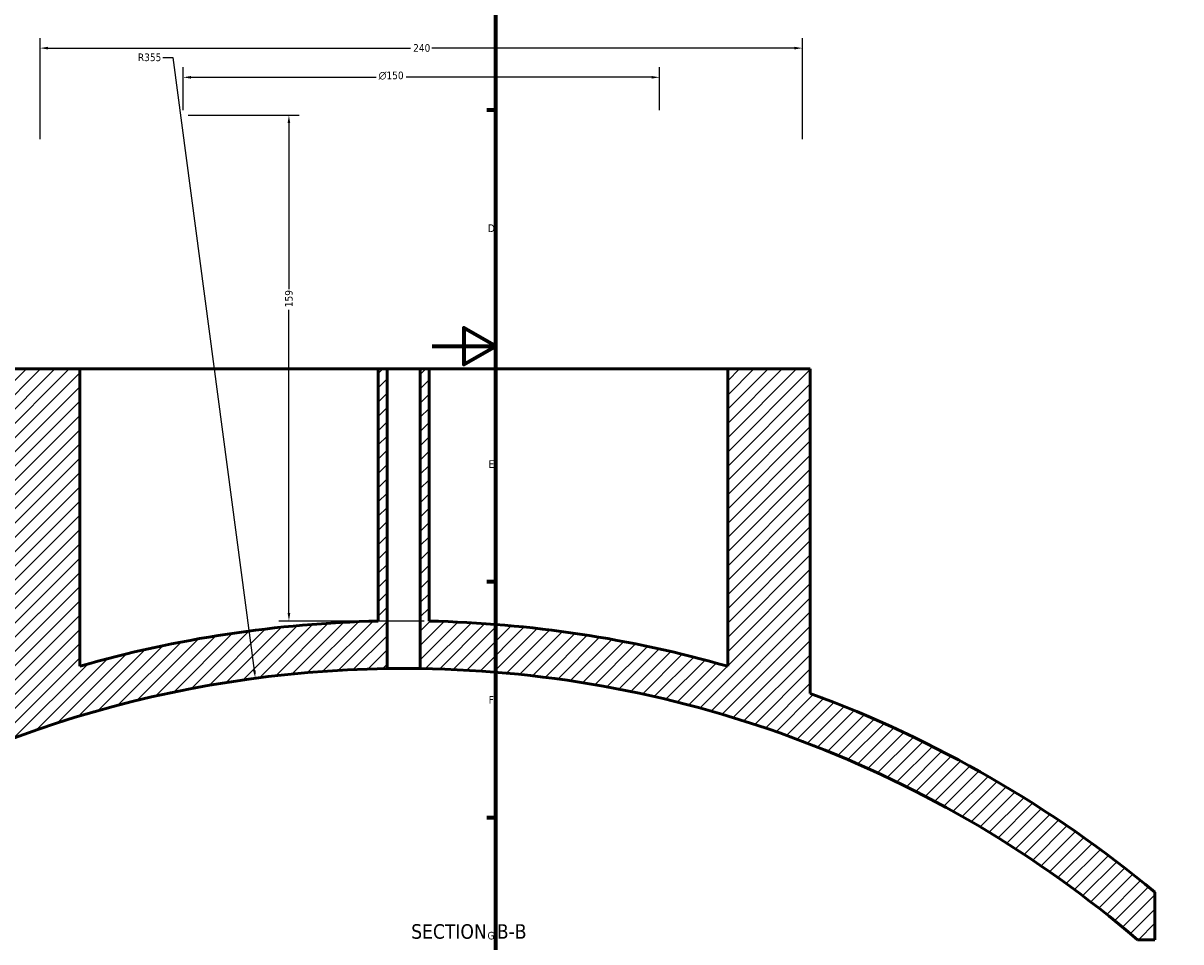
# Model space of a CAD drawing. Header units: millimetres. Extents: x -604 to 1143, y -275 to 917.
# Tile 3 of 11: x -129 to 236, y 109 to 399. Entities that reach past the tile are written whole.
import ezdxf

# ---------------------------------------------------------------- set-up
doc = ezdxf.new("R2010")
doc.units = ezdxf.units.MM
for name, color, linetype, lineweight in [('Border (ANSI)', 7, 'Continuous', 70), ('Dimension (ANSI)', 7, 'Continuous', 25), ('Hatch (ANSI)', 7, 'Continuous', 18), ('Symbol (ANSI)', 7, 'Continuous', 25), ('Visible (ANSI)', 7, 'Continuous', 50)]:
    doc.layers.add(name, color=color, linetype=linetype, lineweight=lineweight)
doc.styles.add('Label Text (ANSI)', font='tahoma.ttf')
doc.styles.add('Note Text (ANSI)', font='tahoma.ttf')
doc.dimstyles.new('Default - mm (ANSI)', dxfattribs={"dimtxt": 2.399999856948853, "dimasz": 2.5, "dimexe": 3.175, "dimexo": 1.6002, "dimgap": 0.7999999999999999, "dimtad": 0, "dimtoh": 1, "dimdec": 0, "dimrnd": 1e-08, "dimzin": 4, "dimdsep": 46, "dimtxsty": 'Note Text (ANSI)', "dimcen": 0.09, "dimdle": 10, "dimclrd": 256, "dimclre": 256, "dimclrt": 5, "dimadec": 1, "dimazin": 1, "dimtfac": 1.270000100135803, "dimtofl": 0, "dimtmove": 0, "dimatfit": 3, "dimfxl": 1, "dimtolj": 1, "dimtzin": 4, "dimlwd": -1, "dimlwe": -1, "dimarcsym": 0})

# ---------------------------------------------------------------- blocks, each defined once
blk = doc.blocks.new('Borders Default Border')
at = {"layer": 'Border (ANSI)'}
for p, q in [((20, 371.25), (17.20000028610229, 371.25)), ((20, 222.7499961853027), (17.20000028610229, 222.7499961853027)), ((20, 148.5000038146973), (17.20000028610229, 148.5000038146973))]:
    blk.add_line(p, q, dxfattribs=at)
at = {"layer": 'Border (ANSI)', "flags": 128}
for points in [[(20, 20), (20, 574.0000152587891), (820.9999847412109, 574.0000152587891), (820.9999847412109, 20), (20, 20)], [(0, 297.0000076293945), (20, 297.0000076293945), (10, 302.773494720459), (10, 291.2265014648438), (20, 297.0000076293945)]]:
    blk.add_lwpolyline(points, dxfattribs=at)
at = {"layer": 'Border (ANSI)', "color": 5, "true_color": 0x0000ff, "char_height": 2.39999994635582, "attachment_point": 7, "style": 'Note Text (ANSI)'}
for s, insert in [('D', (17.52071377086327, 332.9250000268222)), ('E', (17.71423082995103, 258.6750000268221)), ('F', (17.77938474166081, 184.4250000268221)), ('G', (17.40381752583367, 110.1283225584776))]:
    blk.add_mtext(s, dxfattribs=dict(at, insert=insert))
blk = doc.blocks.new('*D10')
at = {"layer": 'Defpoints', "color": 0, "transparency": 16777216}
for p in [(116.5421407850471, 390.8457906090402), (-123.457859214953, 360.5348524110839), (116.5421407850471, 360.5348524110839)]:
    blk.add_point(p, dxfattribs=at)
at = {"layer": 'Dimension (ANSI)', "transparency": 16777216}
for p, q in [((-123.457859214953, 362.1350524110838), (-123.457859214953, 394.0207906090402)), ((116.5421407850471, 362.1350524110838), (116.5421407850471, 394.0207906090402)), ((-120.957859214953, 390.8457906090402), (-6.806146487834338, 390.8457906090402)), ((114.0421407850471, 390.8457906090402), (-0.1095719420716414, 390.8457906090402))]:
    blk.add_line(p, q, dxfattribs=at)
for points in [[(-120.957859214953, 391.2624572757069), (-120.957859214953, 390.4291239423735), (-123.457859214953, 390.8457906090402)], [(114.0421407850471, 391.2624572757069), (114.0421407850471, 390.4291239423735), (116.5421407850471, 390.8457906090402)]]:
    blk.add_solid(points, dxfattribs=at)
at = {"layer": 'Dimension (ANSI)', "color": 5, "transparency": 16777216, "insert": (-6.006146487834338, 392.0957569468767), "char_height": 2.399999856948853, "attachment_point": 1, "style": 'Note Text (ANSI)'}
blk.add_mtext('\\A1;240', dxfattribs=at)
blk = doc.blocks.new('*D11')
at = {"layer": 'Defpoints', "color": 0, "transparency": 16777216}
for p in [(71.54214078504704, 381.6480242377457), (-78.45785921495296, 369.7348524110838), (71.54214078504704, 369.7348524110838)]:
    blk.add_point(p, dxfattribs=at)
at = {"layer": 'Dimension (ANSI)', "transparency": 16777216}
for p, q in [((-78.45785921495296, 371.3350524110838), (-78.45785921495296, 384.8230242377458)), ((71.54214078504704, 371.3350524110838), (71.54214078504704, 384.8230242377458)), ((-75.95785921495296, 381.6480242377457), (-17.6901800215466, 381.6480242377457)), ((69.04214078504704, 381.6480242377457), (-8.22553840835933, 381.6480242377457))]:
    blk.add_line(p, q, dxfattribs=at)
for points in [[(-75.95785921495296, 382.0646909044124), (-75.95785921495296, 381.2313575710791), (-78.45785921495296, 381.6480242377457)], [(69.04214078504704, 382.0646909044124), (69.04214078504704, 381.2313575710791), (71.54214078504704, 381.6480242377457)]]:
    blk.add_solid(points, dxfattribs=at)
at = {"layer": 'Dimension (ANSI)', "color": 5, "transparency": 16777216, "insert": (-16.8901800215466, 383.4535432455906), "char_height": 2.399999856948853, "attachment_point": 1, "style": 'Note Text (ANSI)'}
blk.add_mtext('\\A1;{\\fAIGDT|b0|i0;\\H2.4000;\\ln}\\fTahoma|b0|i0;\\H2.4000;150', dxfattribs=at)
blk = doc.blocks.new('*D12')
at = {"layer": 'Defpoints', "color": 0, "transparency": 16777216}
for p in [(-78.45785921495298, 369.7348524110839), (-45.10844277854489, 210.4275256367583), (-0.9857687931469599, 210.4275256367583)]:
    blk.add_point(p, dxfattribs=at)
at = {"layer": 'Dimension (ANSI)', "transparency": 16777216}
for p, q in [((-76.85765921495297, 369.7348524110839), (-41.93344277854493, 369.7348524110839)), ((-45.10844277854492, 367.2348524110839), (-45.10844277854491, 314.9612190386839)), ((-45.10844277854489, 212.9275256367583), (-45.10844277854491, 308.4564510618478)), ((-2.58596879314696, 210.4275256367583), (-48.2834427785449, 210.4275256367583))]:
    blk.add_line(p, q, dxfattribs=at)
for points in [[(-45.52510944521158, 367.2348524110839), (-44.69177611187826, 367.2348524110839), (-45.10844277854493, 369.7348524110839)], [(-45.52510944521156, 212.9275256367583), (-44.69177611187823, 212.9275256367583), (-45.10844277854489, 210.4275256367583)]]:
    blk.add_solid(points, dxfattribs=at)
at = {"layer": 'Dimension (ANSI)', "color": 5, "transparency": 16777216, "insert": (-46.35760320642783, 309.2564510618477), "char_height": 2.399999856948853, "attachment_point": 1, "rotation": 90, "style": 'Note Text (ANSI)'}
blk.add_mtext('\\A1;159', dxfattribs=at)
blk = doc.blocks.new('*D13')
at = {"layer": 'Defpoints', "color": 0, "transparency": 16777216}
for p in [(-55.67852853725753, 192.4299016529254), (-8.985768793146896, -159.4859777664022)]:
    blk.add_point(p, dxfattribs=at)
at = {"layer": 'Dimension (ANSI)', "transparency": 16777216}
for p, q in [((-84.82018251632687, 387.9025092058), (-81.61414564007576, 387.9025092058)), ((-81.61414564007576, 387.9025092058), (-56.00735078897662, 194.9081824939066))]:
    blk.add_line(p, q, dxfattribs=at)
blk.add_solid([(-55.59430398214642, 194.9629862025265), (-56.42039759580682, 194.8533787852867), (-55.67852853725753, 192.4299016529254)], dxfattribs=at)
at = {"layer": 'Dimension (ANSI)', "color": 5, "transparency": 16777216, "insert": (-92.65900004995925, 389.1524755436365), "char_height": 2.399999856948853, "attachment_point": 1, "style": 'Note Text (ANSI)'}
blk.add_mtext('\\A1;R355', dxfattribs=at)

msp = doc.modelspace()

# ---------------------------------------------------------------- hatches: boundary and pattern name
at = {"layer": 'Hatch (ANSI)'}
h = msp.add_hatch(dxfattribs=at)
h.set_pattern_fill('ANSI31', color=256, scale=25.4, style=0)
h.set_pattern_definition([(45, (0, 0), (-2.245064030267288, 2.245064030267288), [])])
edge = h.paths.add_edge_path()
edge.add_line((93.01423120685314, 289.8226091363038), (93.01423120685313, 196.1767838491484))
edge.add_ellipse((-8.985768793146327, -159.4859777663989), major_axis=(-355.6627616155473, 101.9999999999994), ratio=1, start_angle=270, end_angle=284.7633598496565)
edge.add_line((-0.9857687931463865, 210.4275256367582), (-0.9857687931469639, 289.8226091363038))
edge.add_line((-0.9857687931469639, 289.8226091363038), (-3.785768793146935, 289.8226091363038))
edge.add_line((-3.785768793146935, 289.8226091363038), (-3.785768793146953, 195.4759356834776))
edge.add_ellipse((-8.985768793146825, -159.485977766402), major_axis=(354.9619134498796, -5.199999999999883), ratio=1, start_angle=50.24103124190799, end_angle=90, ccw=False)
edge.add_line((222.0308968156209, 110.0623485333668), (227.5142312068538, 110.0623485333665))
edge.add_line((227.5142312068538, 110.0623485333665), (227.5142312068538, 125.0623485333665))
edge.add_ellipse((-8.985768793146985, -159.4859777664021), major_axis=(-284.5483262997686, 236.5000000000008), ratio=1, start_angle=270, end_angle=289.4918354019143)
edge.add_line((119.0142312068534, 187.6681666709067), (119.0142312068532, 289.8226091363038))
edge.add_line((119.0142312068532, 289.8226091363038), (93.01423120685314, 289.8226091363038))
edge = h.paths.add_edge_path()
edge.add_line((-110.9857687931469, 196.1767838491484), (-110.9857687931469, 289.8226091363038))
edge.add_line((-110.9857687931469, 289.8226091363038), (-136.9857687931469, 289.8226091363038))
edge.add_line((-136.9857687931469, 289.8226091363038), (-136.9857687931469, 187.6681666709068))
edge.add_ellipse((-8.985768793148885, -159.485977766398), major_axis=(-347.1541444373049, -127.999999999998), ratio=1, start_angle=270, end_angle=281.2923342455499)
edge.add_line((-202.4857687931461, 155.8832502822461), (-202.4857687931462, 138.1425658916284))
edge.add_ellipse((-8.985768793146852, -159.4859777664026), major_axis=(297.628543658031, 193.4999999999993), ratio=1, start_angle=57.80981594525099, end_angle=90, ccw=False)
edge.add_line((-14.18576879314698, 195.4759356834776), (-14.18576879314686, 289.8226091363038))
edge.add_line((-14.18576879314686, 289.8226091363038), (-16.98576879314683, 289.8226091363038))
edge.add_line((-16.98576879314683, 289.8226091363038), (-16.98576879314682, 210.4275256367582))
edge.add_ellipse((-8.985768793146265, -159.485977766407), major_axis=(-369.9135034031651, -8.000000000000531), ratio=1, start_angle=270, end_angle=284.7633598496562)

# ---------------------------------------------------------------- linework, layer by layer
at = {"layer": 'Visible (ANSI)'}
for p, q in [((-136.9857687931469, 289.8226091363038), (-110.9857687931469, 289.8226091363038)), ((-110.9857687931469, 196.1767838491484), (-110.9857687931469, 289.8226091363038)), ((-110.9857687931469, 289.8226091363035), (-16.98576879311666, 289.8226091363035)), ((-16.98576879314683, 289.8226091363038), (-14.18576879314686, 289.8226091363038)), ((-16.98576879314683, 289.8226091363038), (-16.98576879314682, 210.4275256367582)), ((-14.18576879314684, 195.4759356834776), (-14.18576879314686, 289.8226091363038)), ((-14.18576879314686, 289.8226091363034), (-3.785768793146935, 289.8226091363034)), ((-3.785768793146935, 289.8226091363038), (-0.9857687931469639, 289.8226091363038)), ((-3.785768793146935, 289.8226091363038), (-3.785768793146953, 195.4759356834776)), ((-0.9857687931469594, 210.4275256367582), (-0.9857687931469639, 289.8226091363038)), ((-0.9857687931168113, 289.8226091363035), (93.01423120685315, 289.8226091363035)), ((93.01423120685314, 289.8226091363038), (93.01423120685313, 196.1767838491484)), ((93.01423120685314, 289.8226091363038), (119.0142312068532, 289.8226091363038)), ((119.0142312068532, 187.6681666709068), (119.0142312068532, 289.8226091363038)), ((227.5142312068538, 110.0623485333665), (227.5142312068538, 125.0623485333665)), ((222.0308968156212, 110.0623485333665), (227.5142312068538, 110.0623485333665))]:
    msp.add_line(p, q, dxfattribs=at)
for centre, radius, start, end in [((-8.985768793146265, -159.485977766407), 370.0000000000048, 91.23892420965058, 106.0022840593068), ((-8.985768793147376, -159.4859777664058), 370.0000000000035, 73.99771594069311, 88.76107579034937), ((-8.985768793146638, -159.4859777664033), 355.000000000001, 90.83929213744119, 123.0294761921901), ((-8.985768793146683, -159.4859777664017), 354.9999999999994, 49.40173910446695, 89.16070786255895), ((-8.985768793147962, -159.4859777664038), 370.0000000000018, 50.26861408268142, 69.76044948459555)]:
    msp.add_arc(centre, radius, start, end, dxfattribs=at)
msp.add_open_spline([(-3.785768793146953, 195.4759356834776), (-3.78576879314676, 195.4759356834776), (-3.91625963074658, 195.4779225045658), (-4.44694155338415, 195.4851048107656), (-4.84713212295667, 195.4901972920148), (-5.770494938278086, 195.499761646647), (-6.355217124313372, 195.5048538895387), (-7.636386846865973, 195.512035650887), (-8.332835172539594, 195.5140222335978), (-9.63870241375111, 195.5140222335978), (-10.33515073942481, 195.512035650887), (-11.61632046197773, 195.5048538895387), (-12.20104264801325, 195.499761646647), (-13.12440546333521, 195.4901972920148), (-13.52459603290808, 195.4851048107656), (-14.05527795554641, 195.4779225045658), (-14.18576879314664, 195.4759356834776), (-14.18576879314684, 195.4759356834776)], degree=3, knots=[0, 0, 0, 0, 0.1958800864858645, 0.1958800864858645, 0.3917601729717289, 0.3917601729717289, 0.5876402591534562, 0.5876402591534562, 0.7835203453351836, 0.7835203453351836, 0.9794004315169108, 0.9794004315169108, 1.175280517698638, 1.175280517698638, 1.371160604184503, 1.371160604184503, 1.567040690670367, 1.567040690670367, 1.567040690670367, 1.567040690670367], dxfattribs=at)

# ---------------------------------------------------------------- block references
msp.add_blockref('Borders Default Border', (0, 0))

# ---------------------------------------------------------------- texts
at = {"layer": 'Symbol (ANSI)', "char_height": 4.571999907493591, "attachment_point": 7, "style": 'Label Text (ANSI)'}
for s, insert in [('SECTION', (-6.603762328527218, 110.317003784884)), (' B-B', (18.63048582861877, 110.4133344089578))]:
    msp.add_mtext(s, dxfattribs=dict(at, insert=insert))

# ---------------------------------------------------------------- dimensions: what is measured, and where the dimension line sits
at = {"layer": 'Dimension (ANSI)'}
for base, p1, p2, angle, picture, middle in [((116.5421407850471, 390.8457906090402), (-123.457859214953, 360.5348524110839), (116.5421407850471, 360.5348524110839), 180, '*D10', (-3.45785921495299, 390.8457906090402)), ((-45.10844277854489, 210.4275256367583), (-78.45785921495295, 369.7348524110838), (-0.9857687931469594, 210.4275256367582), 90, '*D12', (-45.10844277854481, 311.7088350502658))]:
    dim = msp.add_linear_dim(base=base, p1=p1, p2=p2, angle=angle, dimstyle='Default - mm (ANSI)', override={"dimgap": 0.7999999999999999, "dimtoh": 0, "dimdec": 0, "dimtol": 0, "dimlim": 0, "dimtp": 0, "dimtm": -0, "dimtdec": 2, "dimatfit": 1}, dxfattribs=at)
    dim.commit()
    dim.dimension.update_dxf_attribs({"geometry": picture, "text_midpoint": middle, "dimtype": 160})
dim = msp.add_radius_dim(center=(-8.985768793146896, -159.4859777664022), mpoint=(-55.67852853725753, 192.4299016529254), dimstyle='Default - mm (ANSI)', override={"dimgap": 0.7999999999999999, "dimtih": 1, "dimdec": 0, "dimlfac": 1, "dimcen": 0, "dimtol": 0, "dimlim": 0, "dimtp": 0, "dimtm": -0, "dimtdec": 2}, dxfattribs=at)
dim.commit()
dim.dimension.update_dxf_attribs({"geometry": '*D13', "text_midpoint": (-89.13959128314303, 387.9025092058), "dimtype": 164})
dim = msp.add_linear_dim(base=(71.54214078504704, 381.6480242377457), p1=(-78.45785921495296, 369.7348524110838), p2=(71.54214078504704, 369.7348524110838), angle=180, text='{\\fAIGDT|b0|i0;\\H2.4000;\\ln}\\fTahoma|b0|i0;\\H2.4000;<>', dimstyle='Default - mm (ANSI)', override={"dimgap": 0.7999999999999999, "dimtoh": 0, "dimdec": 0, "dimtol": 0, "dimlim": 0, "dimtp": 0, "dimtm": -0, "dimtdec": 2, "dimatfit": 1}, dxfattribs=at)
dim.commit()
dim.dimension.update_dxf_attribs({"geometry": '*D11', "text_midpoint": (-12.95785921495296, 381.6480242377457), "dimtype": 160})

doc.saveas('drawing.dxf')
